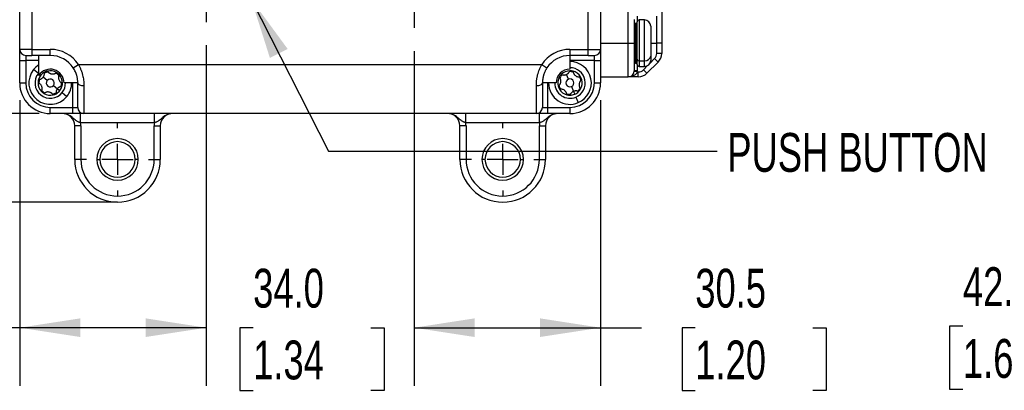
# Model space of a CAD drawing. Header units: millimetres. Extents: x 0 to 838, y 0 to 648.
# Tile 3 of 59: x 124 to 285, y 82 to 143. Entities that reach past the tile are written whole.
import ezdxf

# ---------------------------------------------------------------- set-up
doc = ezdxf.new("R2010")
doc.units = ezdxf.units.MM
doc.header["$LTSCALE"] = 3
doc.linetypes.add('CENTERX2', pattern=[20.32, 12.7, -2.54, 2.54, -2.54])
doc.layers.add('CENTER', color=40, linetype='CENTERX2')
doc.layers.add('DIMENSIONS', color=140, linetype='Continuous', lineweight=25)
doc.styles.add('SLDTEXTSTYLE0', font='TXT', dxfattribs={"width": 0.7})
doc.dimstyles.new('SLDDIMSTYLE0', dxfattribs={"dimtxt": 6.474023, "dimasz": 9.906, "dimexe": 0, "dimexo": 0.0625, "dimgap": 1.618506, "dimtad": 0, "dimtih": 1, "dimtoh": 1, "dimdec": 1, "dimrnd": 1e-09, "dimzin": 4, "dimdsep": 46, "dimtxsty": 'SLDTEXTSTYLE0', "dimsah": 1, "dimcen": 0.09, "dimadec": 0, "dimazin": 1, "dimtfac": 1, "dimtdec": 1, "dimtofl": 0, "dimtmove": 0, "dimatfit": 3, "dimfxl": 0, "dimfrac": 2, "dimtolj": 1, "dimtzin": 12, "dimarcsym": 0})
doc.dimstyles.new('SLDDIMSTYLE1', dxfattribs={"dimtxt": 6.474023, "dimasz": 9.906, "dimexe": 0, "dimexo": 0.0625, "dimgap": 1.618506, "dimtad": 0, "dimtih": 1, "dimtoh": 1, "dimdec": 1, "dimrnd": 1e-09, "dimzin": 4, "dimdsep": 46, "dimtxsty": 'SLDTEXTSTYLE0', "dimsah": 1, "dimcen": 0.09, "dimadec": 0, "dimazin": 1, "dimtfac": 1, "dimtdec": 1, "dimtmove": 0, "dimatfit": 0, "dimfxl": 0, "dimfrac": 2, "dimtolj": 1, "dimtzin": 12, "dimarcsym": 0})
doc.dimstyles.new('SLDDIMSTYLE2', dxfattribs={"dimtxt": 6.474023, "dimasz": 9.906, "dimexe": 0, "dimexo": 0.0625, "dimgap": 1.618506, "dimtad": 0, "dimtih": 1, "dimtoh": 1, "dimdec": 1, "dimrnd": 1e-09, "dimzin": 12, "dimdsep": 46, "dimtxsty": 'SLDTEXTSTYLE0', "dimsah": 1, "dimcen": 0.09, "dimadec": 0, "dimazin": 3, "dimtfac": 1, "dimtdec": 1, "dimtofl": 0, "dimtmove": 0, "dimatfit": 3, "dimfxl": 0, "dimfrac": 2, "dimtolj": 1, "dimtzin": 12, "dimarcsym": 0})
doc.dimstyles.new('SLDDIMSTYLE3', dxfattribs={"dimtxt": 6.474023, "dimasz": 9.906, "dimexe": 0, "dimexo": 0.0625, "dimgap": 1.618506, "dimtad": 0, "dimtih": 1, "dimtoh": 1, "dimdec": 1, "dimrnd": 1e-09, "dimzin": 12, "dimdsep": 46, "dimtxsty": 'SLDTEXTSTYLE0', "dimsah": 1, "dimcen": 0.09, "dimadec": 0, "dimazin": 3, "dimtfac": 1, "dimtdec": 1, "dimtmove": 0, "dimatfit": 0, "dimfxl": 0, "dimfrac": 2, "dimtolj": 1, "dimtzin": 12, "dimarcsym": 0})
doc.dimstyles.new('SLDDIMSTYLE6', dxfattribs={"dimtxt": 0.18, "dimasz": 9.906, "dimexe": 0, "dimexo": 0.0625, "dimgap": 0, "dimtad": 0, "dimtih": 1, "dimtoh": 1, "dimdec": 0, "dimrnd": 1e-09, "dimzin": 0, "dimdsep": 46, "dimtxsty": 'Standard', "dimsah": 1, "dimcen": 0.09, "dimadec": 0, "dimazin": 0, "dimtfac": 9.906, "dimtdec": 0, "dimtofl": 0, "dimtmove": 0, "dimatfit": 3, "dimfxl": 0, "dimfrac": 2, "dimtolj": 1, "dimtzin": 0, "dimarcsym": 0})

# ---------------------------------------------------------------- blocks, each defined once
blk = doc.blocks.new('_D')
at = {"layer": 'DIMENSIONS'}
for p, q in [((151.34, 358.9), (31.79, 358.9)), ((41.31, 358.9), (41.31, 250.61)), ((31.69, 238.87), (29.52, 238.87)), ((29.52, 238.87), (29.52, 228.58)), ((50.93, 238.87), (53.1, 238.87)), ((53.1, 238.87), (53.1, 228.58)), ((29.52, 228.58), (31.69, 228.58)), ((41.31, 112.9), (41.31, 227.13)), ((53.1, 228.58), (50.93, 228.58)), ((136.58, 112.9), (31.79, 112.9))]:
    blk.add_line(p, q, dxfattribs=at)
for points in [[(41.31, 358.9), (39.79, 349), (42.83, 349)], [(41.31, 112.9), (42.83, 122.81), (39.79, 122.81)]]:
    blk.add_solid(points, dxfattribs=at)
at = {"layer": 'DIMENSIONS', "char_height": 6.35, "attachment_point": 1, "style": 'SLDTEXTSTYLE0'}
for s, insert in [('246.0', (29, 248.51)), ('9.69', (31.69, 236.77))]:
    blk.add_mtext(s, dxfattribs=dict(at, insert=insert))
blk = doc.blocks.new('_D_1')
at = {"layer": 'DIMENSIONS'}
for p, q in [((154.89, 138.57), (154.89, 82.85)), ((188.89, 137.6), (188.89, 82.85)), ((154.89, 92.37), (135.84, 92.37)), ((162.57, 92.37), (160.39, 92.37)), ((160.39, 92.37), (160.39, 82.08)), ((181.81, 92.37), (183.98, 92.37)), ((183.98, 92.37), (183.98, 82.08)), ((188.89, 92.37), (207.94, 92.37)), ((160.39, 82.08), (162.57, 82.08)), ((183.98, 82.08), (181.81, 82.08))]:
    blk.add_line(p, q, dxfattribs=at)
for points in [[(154.89, 92.37), (144.98, 93.9), (144.98, 90.85)], [(188.89, 92.37), (198.79, 90.85), (198.79, 93.9)]]:
    blk.add_solid(points, dxfattribs=at)
at = {"layer": 'DIMENSIONS', "char_height": 6.35, "attachment_point": 1, "style": 'SLDTEXTSTYLE0'}
for s, insert in [('34.0', (162.57, 102.01)), ('1.34', (162.57, 90.27))]:
    blk.add_mtext(s, dxfattribs=dict(at, insert=insert))
blk = doc.blocks.new('_D_2')
at = {"layer": 'DIMENSIONS'}
for p, q in [((154.89, 138.57), (154.89, 82.85)), ((124.39, 129.59), (124.39, 82.85)), ((86, 92.37), (83.83, 92.37)), ((83.83, 92.37), (83.83, 82.08)), ((105.24, 92.37), (107.41, 92.37)), ((107.41, 92.37), (107.41, 82.08)), ((124.39, 92.37), (114.01, 92.37)), ((154.89, 92.37), (124.39, 92.37)), ((83.83, 82.08), (86, 82.08)), ((107.41, 82.08), (105.24, 82.08))]:
    blk.add_line(p, q, dxfattribs=at)
for points in [[(124.39, 92.37), (134.29, 90.85), (134.29, 93.9)], [(154.89, 92.37), (144.98, 93.9), (144.98, 90.85)]]:
    blk.add_solid(points, dxfattribs=at)
at = {"layer": 'DIMENSIONS', "char_height": 6.35, "attachment_point": 1, "style": 'SLDTEXTSTYLE0'}
for s, insert in [('30.5', (86, 102.01)), ('1.20', (86, 90.27))]:
    blk.add_mtext(s, dxfattribs=dict(at, insert=insert))
blk = doc.blocks.new('_D_3')
at = {"layer": 'DIMENSIONS'}
for p, q in [((188.89, 137.6), (188.89, 82.85)), ((219.39, 129.59), (219.39, 82.85)), ((188.89, 92.37), (219.39, 92.37)), ((219.39, 92.37), (226.11, 92.37)), ((234.88, 92.37), (232.71, 92.37)), ((232.71, 92.37), (232.71, 82.08)), ((254.12, 92.37), (256.29, 92.37)), ((256.29, 92.37), (256.29, 82.08)), ((232.71, 82.08), (234.88, 82.08)), ((256.29, 82.08), (254.12, 82.08))]:
    blk.add_line(p, q, dxfattribs=at)
for points in [[(188.89, 92.37), (198.79, 90.85), (198.79, 93.9)], [(219.39, 92.37), (209.48, 93.9), (209.48, 90.85)]]:
    blk.add_solid(points, dxfattribs=at)
at = {"layer": 'DIMENSIONS', "char_height": 6.35, "attachment_point": 1, "style": 'SLDTEXTSTYLE0'}
for s, insert in [('30.5', (234.88, 102.01)), ('1.20', (234.88, 90.27))]:
    blk.add_mtext(s, dxfattribs=dict(at, insert=insert))
blk = doc.blocks.new('_D_4')
at = {"layer": 'DIMENSIONS'}
for p, q in [((122.58, 357.4), (66.82, 357.4)), ((76.35, 357.4), (76.35, 250.61)), ((66.73, 238.87), (64.56, 238.87)), ((64.56, 238.87), (64.56, 228.58)), ((85.97, 238.87), (88.14, 238.87)), ((88.14, 238.87), (88.14, 228.58)), ((64.56, 228.58), (66.73, 228.58)), ((76.35, 127.4), (76.35, 227.13)), ((88.14, 228.58), (85.97, 228.58)), ((127.58, 127.4), (66.82, 127.4))]:
    blk.add_line(p, q, dxfattribs=at)
for points in [[(76.35, 357.4), (74.83, 347.5), (77.87, 347.5)], [(76.35, 127.4), (77.87, 137.31), (74.83, 137.31)]]:
    blk.add_solid(points, dxfattribs=at)
at = {"layer": 'DIMENSIONS', "char_height": 6.35, "attachment_point": 1, "style": 'SLDTEXTSTYLE0'}
for s, insert in [('230.0', (64.04, 248.51)), ('9.06', (66.73, 236.77))]:
    blk.add_mtext(s, dxfattribs=dict(at, insert=insert))
blk = doc.blocks.new('_D_7')
at = {"layer": 'DIMENSIONS'}
for p, q in [((96.04, 157.9), (96.04, 176.95)), ((135.55, 157.9), (86.51, 157.9)), ((86.42, 143.05), (84.24, 143.05)), ((84.24, 143.05), (84.24, 132.76)), ((105.66, 143.05), (107.83, 143.05)), ((107.83, 143.05), (107.83, 132.76)), ((84.24, 132.76), (86.42, 132.76)), ((107.83, 132.76), (105.66, 132.76)), ((127.58, 127.4), (86.51, 127.4)), ((96.04, 127.4), (96.04, 108.35))]:
    blk.add_line(p, q, dxfattribs=at)
for points in [[(96.04, 157.9), (97.56, 167.81), (94.51, 167.81)], [(96.04, 127.4), (94.51, 117.5), (97.56, 117.5)]]:
    blk.add_solid(points, dxfattribs=at)
at = {"layer": 'DIMENSIONS', "char_height": 6.35, "attachment_point": 1, "style": 'SLDTEXTSTYLE0'}
for s, insert in [('30.5', (86.42, 152.69)), ('1.20', (86.42, 140.95))]:
    blk.add_mtext(s, dxfattribs=dict(at, insert=insert))
blk = doc.blocks.new('SW_CENTERMARKSYMBOL_2')
at = {"layer": 'CENTER', "color": 0}
for p, q in [((0, 5.08), (0, 16.49)), ((0, 0), (0, 2.54)), ((-5.08, 0), (-16.49, 0)), ((0, 0), (-2.54, 0)), ((0, 0), (0, -2.54)), ((0, 0), (2.54, 0)), ((5.08, 0), (16.49, 0)), ((0, -5.08), (0, -16.49))]:
    blk.add_line(p, q, dxfattribs=at)
blk = doc.blocks.new('SW_CENTERMARKSYMBOL_3')
at = {"layer": 'CENTER', "color": 0}
for p, q in [((0, 5.08), (0, 15.53)), ((0, 0), (0, 2.54)), ((-5.08, 0), (-15.53, 0)), ((0, 0), (-2.54, 0)), ((0, 0), (0, -2.54)), ((0, 0), (2.54, 0)), ((5.08, 0), (15.53, 0)), ((0, -5.08), (0, -15.53))]:
    blk.add_line(p, q, dxfattribs=at)
blk = doc.blocks.new('SW_CENTERMARKSYMBOL_4')
at = {"layer": 'CENTER', "color": 0}
for p, q in [((0, 5.08), (0, 5.94)), ((0, 0), (0, 2.54)), ((-5.08, 0), (-5.94, 0)), ((0, 0), (-2.54, 0)), ((0, 0), (0, -2.54)), ((0, 0), (2.54, 0)), ((5.08, 0), (5.94, 0)), ((0, -5.08), (0, -5.94))]:
    blk.add_line(p, q, dxfattribs=at)
blk = doc.blocks.new('SW_CENTERMARKSYMBOL_5')
at = {"layer": 'CENTER', "color": 0}
for p, q in [((0, 5.08), (0, 5.94)), ((0, 0), (0, 2.54)), ((-5.08, 0), (-5.94, 0)), ((0, 0), (-2.54, 0)), ((0, 0), (0, -2.54)), ((0, 0), (2.54, 0)), ((5.08, 0), (5.94, 0)), ((0, -5.08), (0, -5.94))]:
    blk.add_line(p, q, dxfattribs=at)
blk = doc.blocks.new('_D_13')
at = {"layer": 'DIMENSIONS'}
for p, q in [((356.31, 140.75), (356.31, 83.1)), ((314.31, 134.09), (314.31, 83.1)), ((278.66, 92.62), (276.48, 92.62)), ((276.48, 92.62), (276.48, 82.33)), ((297.89, 92.62), (300.07, 92.62)), ((300.07, 92.62), (300.07, 82.33)), ((314.31, 92.62), (306.67, 92.62)), ((356.31, 92.62), (314.31, 92.62)), ((276.48, 82.33), (278.66, 82.33)), ((300.07, 82.33), (297.89, 82.33))]:
    blk.add_line(p, q, dxfattribs=at)
for points in [[(314.31, 92.62), (324.22, 91.1), (324.22, 94.15)], [(356.31, 92.62), (346.41, 94.15), (346.41, 91.1)]]:
    blk.add_solid(points, dxfattribs=at)
at = {"layer": 'DIMENSIONS', "char_height": 6.35, "attachment_point": 1, "style": 'SLDTEXTSTYLE0'}
for s, insert in [('42.0', (278.66, 102.26)), ('1.65', (278.66, 90.52))]:
    blk.add_mtext(s, dxfattribs=dict(at, insert=insert))

msp = doc.modelspace()

# ---------------------------------------------------------------- linework, layer by layer
for p, q in [((124.385736, 137.902492), (124.385736, 209.402492)), ((126.385736, 209.402492), (126.385736, 137.902492)), ((217.385736, 137.902492), (217.385736, 209.402492)), ((219.385736, 209.402492), (219.385736, 137.902492)), ((223.885736, 138.902492), (223.885736, 144.102492)), ((229.385736, 144.102492), (229.385736, 138.902492)), ((224.885736, 142.802492), (224.885736, 138.902492)), ((225.185736, 142.152492), (225.085736, 142.152492)), ((225.085736, 142.152492), (225.085736, 138.902492)), ((225.185736, 138.902492), (225.185736, 142.152492)), ((225.385736, 143.302492), (225.385736, 142.402492)), ((225.385736, 136.272026), (225.385736, 142.402492)), ((226.585736, 142.702492), (225.685736, 142.702492)), ((225.685736, 142.702492), (225.685736, 136.046557)), ((226.585736, 136.046557), (226.585736, 142.702492)), ((228.585736, 138.902492), (228.585736, 143.302492)), ((227.585736, 141.702492), (227.585736, 136.798119)), ((219.385736, 138.902492), (223.885736, 138.902492)), ((223.885736, 138.902492), (224.885736, 138.902492)), ((223.885736, 133.402492), (223.885736, 138.902492)), ((224.885736, 138.902492), (224.885736, 134.402492)), ((225.085736, 138.902492), (224.885736, 138.902492)), ((225.185736, 138.902492), (225.085736, 138.902492)), ((225.085736, 138.902492), (225.085736, 135.652492)), ((225.185736, 138.902492), (225.385736, 138.902492)), ((225.185736, 135.652492), (225.185736, 138.902492)), ((227.585736, 139.781397), (227.590966, 139.781397)), ((227.585736, 138.902492), (228.585736, 138.902492)), ((229.385736, 138.902492), (228.585736, 138.902492)), ((228.585736, 137.230919), (228.585736, 138.902492)), ((229.385736, 138.902492), (229.385736, 137.230919)), ((126.385736, 137.902492), (124.385736, 137.902492)), ((124.385736, 136.102492), (124.385736, 137.902492)), ((125.385736, 136.902492), (126.385736, 136.902492)), ((125.385736, 136.902492), (125.385736, 136.102492)), ((126.385736, 137.902492), (129.385736, 137.902492)), ((126.385736, 137.902492), (126.385736, 136.902492)), ((129.385736, 136.902492), (126.385736, 136.902492)), ((127.50976, 133.644753), (127.50976, 136.902492)), ((129.385736, 136.902492), (129.385736, 137.902492)), ((214.385736, 137.902492), (217.385736, 137.902492)), ((214.385736, 137.902492), (214.385736, 136.902492)), ((217.385736, 136.902492), (214.385736, 136.902492)), ((214.385736, 136.902492), (214.385736, 134.652492)), ((217.385736, 137.902492), (219.385736, 137.902492)), ((217.385736, 136.902492), (217.385736, 137.902492)), ((217.385736, 136.902492), (218.385736, 136.902492)), ((218.385736, 136.102492), (218.385736, 136.902492)), ((219.385736, 137.902492), (219.385736, 136.102492)), ((227.590966, 138.023587), (227.585736, 138.023587)), ((229.385736, 137.230919), (228.585736, 137.230919)), ((124.385736, 136.102492), (125.385736, 136.102492)), ((124.385736, 132.402492), (124.385736, 136.102492)), ((127.50976, 136.102492), (125.385736, 136.102492)), ((125.385736, 136.102492), (125.385736, 132.402492)), ((133.157368, 134.857038), (133.995509, 135.402492)), ((133.995509, 135.402492), (209.775964, 135.402492)), ((209.775964, 135.402492), (210.614105, 134.857038)), ((218.385736, 136.102492), (214.385736, 136.102492)), ((218.385736, 136.102492), (219.385736, 136.102492)), ((218.385736, 132.402492), (218.385736, 136.102492)), ((219.385736, 136.102492), (219.385736, 132.402492)), ((225.085736, 135.652492), (225.185736, 135.652492)), ((225.385736, 135.402492), (225.385736, 136.272026)), ((225.385736, 135.402492), (225.385736, 134.402492)), ((225.685736, 136.046557), (226.585736, 136.046557)), ((225.685736, 136.046557), (225.685736, 135.102492)), ((226.585736, 135.102492), (226.585736, 136.046557)), ((228.79995, 135.816706), (226.971523, 133.988279)), ((227.448134, 135.596261), (228.234265, 136.382391)), ((227.585736, 136.798119), (227.585736, 136.102492)), ((228.79995, 135.816706), (228.234265, 136.382391)), ((127.436965, 133.968471), (126.657456, 134.594863)), ((214.131809, 133.00084), (213.799749, 133.783296)), ((225.372343, 134.202492), (224.876808, 134.269159)), ((225.385736, 134.402492), (224.885736, 134.402492)), ((225.372343, 134.202492), (225.557309, 134.202492)), ((225.557309, 133.402492), (225.557309, 134.202492)), ((225.685736, 135.102492), (226.585736, 135.102492)), ((226.405837, 134.553964), (227.091968, 135.240095)), ((226.971523, 133.988279), (226.405837, 134.553964)), ((124.385736, 132.402492), (125.385736, 132.402492)), ((128.879056, 132.809647), (128.216474, 133.34208)), ((133.885736, 132.402492), (131.635736, 132.402492)), ((133.085736, 128.402492), (133.085736, 132.402492)), ((133.885736, 128.402492), (133.885736, 132.402492)), ((209.885736, 132.402492), (209.885736, 128.402492)), ((212.135736, 132.402492), (209.885736, 132.402492)), ((210.685736, 132.402492), (210.685736, 128.402492)), ((218.385736, 132.402492), (219.385736, 132.402492)), ((219.385736, 133.402492), (223.885736, 133.402492)), ((225.557309, 133.402492), (223.885736, 133.402492)), ((129.892417, 131.995338), (130.554999, 131.462905)), ((130.554999, 131.462905), (130.944753, 131.149709)), ((131.334508, 130.836513), (132.114016, 130.210122)), ((134.885736, 131.973921), (134.885736, 127.402492)), ((208.885736, 127.402492), (208.885736, 131.973921)), ((214.639664, 131.804144), (214.971724, 131.021688)), ((214.971724, 131.021688), (215.167053, 130.561421)), ((215.362382, 130.101153), (215.75304, 129.180617)), ((129.385736, 128.402492), (133.085736, 128.402492)), ((129.385736, 127.402492), (129.385736, 128.402492)), ((133.085736, 127.402492), (129.385736, 127.402492)), ((133.085736, 128.402492), (133.885736, 128.402492)), ((133.085736, 127.402492), (133.085736, 128.402492)), ((134.885736, 127.402492), (133.085736, 127.402492)), ((134.343776, 125.902492), (134.343776, 127.402492)), ((208.885736, 127.402492), (134.885736, 127.402492)), ((146.427696, 125.902492), (146.427696, 127.402492)), ((197.343776, 125.902492), (197.343776, 127.402492)), ((210.685736, 127.402492), (208.885736, 127.402492)), ((209.427696, 125.902492), (209.427696, 127.402492)), ((209.885736, 128.402492), (210.685736, 128.402492)), ((210.685736, 128.402492), (210.685736, 127.402492)), ((210.685736, 128.402492), (214.385736, 128.402492)), ((214.385736, 127.402492), (210.685736, 127.402492)), ((214.385736, 128.402492), (214.385736, 127.402492)), ((146.427696, 125.902492), (134.343776, 125.902492)), ((209.427696, 125.902492), (197.343776, 125.902492)), ((134.385736, 125.402492), (133.385736, 125.402492)), ((133.385736, 119.902492), (133.385736, 125.402492)), ((134.385736, 125.402492), (134.385736, 119.902492)), ((146.385736, 119.902492), (146.385736, 125.402492)), ((146.385736, 125.402492), (147.385736, 125.402492)), ((147.385736, 125.402492), (147.385736, 119.902492)), ((197.385736, 125.402492), (196.385736, 125.402492)), ((196.385736, 119.902492), (196.385736, 125.402492)), ((197.385736, 125.402492), (197.385736, 119.902492)), ((209.385736, 119.902492), (209.385736, 125.402492)), ((209.385736, 125.402492), (210.385736, 125.402492)), ((210.385736, 125.402492), (210.385736, 119.902492)), ((134.385736, 119.902492), (133.385736, 119.902492)), ((136.985736, 119.902492), (137.485736, 119.902492)), ((143.785736, 119.902492), (143.285736, 119.902492)), ((146.385736, 119.902492), (147.385736, 119.902492)), ((197.385736, 119.902492), (196.385736, 119.902492)), ((200.485736, 119.902492), (199.985736, 119.902492)), ((206.285736, 119.902492), (206.785736, 119.902492)), ((209.385736, 119.902492), (210.385736, 119.902492))]:
    msp.add_line(p, q)
at = {"flags": 128}
for points in [[(133.885736, 132.402492), (133.904951, 132.318882), (133.961857, 132.238485), (134.054267, 132.164391), (134.17863, 132.099446), (134.330166, 132.046148), (134.503053, 132.006544), (134.690646, 131.982156), (134.885736, 131.973921)], [(208.885736, 131.973921), (209.080827, 131.982156), (209.26842, 132.006544), (209.441307, 132.046148), (209.592843, 132.099446), (209.717206, 132.164391), (209.809616, 132.238485), (209.866522, 132.318882), (209.885736, 132.402492)]]:
    msp.add_lwpolyline(points, dxfattribs=at)
for centre, radius, start, end in [((225.085736, 142.352492), 0.2, 180, 270), ((225.185736, 141.952492), 0.2, 0, 90), ((225.685736, 142.402492), 0.3, 90, 180), ((226.585736, 141.702492), 1, 0, 90), ((125.385736, 137.902492), 1, 180, 270), ((129.385736, 132.402492), 5.5, 33.05573115, 90), ((129.385736, 132.402492), 4.5, 33.05573115, 90), ((214.385736, 132.402492), 5.5, 90, 146.94426885), ((214.385736, 132.402492), 4.5, 90, 146.94426885), ((218.385736, 137.902492), 1, 270, 0), ((227.385736, 137.230919), 1.2, 315, 360), ((227.385736, 137.230919), 2, 315, 0), ((129.385736, 132.402492), 3.5, 122.41129631, 141.21560105), ((214.385736, 132.402492), 3.5, 292.99545851, 90), ((225.085736, 135.452492), 0.2, 90, 180), ((225.185736, 135.852492), 0.2, 270, 0), ((225.6531, 136.315451), 0.270867, 189.22539364, 276.92034857), ((225.685736, 135.402492), 0.3, 180, 270), ((226.694525, 136.942869), 0.90289, 263.07965143, 350.77460636), ((226.585736, 136.102492), 1, 270, 0), ((129.385736, 132.402492), 3.5, 141.21560105, 321.21560105), ((129.385736, 132.402492), 2.5, 141.21560105, 321.21560105), ((129.385736, 132.402492), 2.5, 138.62421991, 141.21560105), ((129.385736, 132.402492), 2, 118.88395604, 163.54724606), ((129.385736, 132.402492), 2.25, 0, 146.48769614), ((129.385736, 132.402492), 2, 103.54724606, 118.88395604), ((129.385736, 132.402492), 1.85, 101.56860794, 120.86259415), ((129.385736, 132.402492), 2, 58.88395604, 103.54724606), ((129.385736, 132.402492), 1.85, 41.56860794, 60.86259415), ((129.385736, 132.402492), 2, 43.54724606, 58.88395604), ((129.385736, 132.402492), 2, 358.88395604, 43.54724606), ((214.385736, 132.402492), 2.25, 90, 180), ((214.385736, 132.402492), 2, 135.32710352, 150.6638135), ((214.385736, 132.402492), 1.85, 133.3484654, 152.64245162), ((214.385736, 132.402492), 2, 90.6638135, 135.32710352), ((214.385736, 132.402492), 1.85, 73.3484654, 92.64245162), ((214.385736, 132.402492), 2, 75.32710352, 90.6638135), ((214.385736, 132.402492), 2.5, 292.99545851, 90), ((214.385736, 132.402492), 2, 30.6638135, 75.32710352), ((223.885736, 134.402492), 1, 270, 0), ((223.885736, 134.402492), 1.5, 352.33774434, 0), ((225.557309, 135.402492), 1.2, 270, 315), ((225.557309, 135.402492), 2, 270, 315), ((129.385736, 132.402492), 5, 180, 270), ((129.385736, 132.402492), 4, 180, 270), ((129.385736, 132.402492), 2, 178.88395604, 223.54724606), ((129.385736, 132.402492), 2, 163.54724606, 178.88395604), ((129.385736, 132.402492), 1.85, 161.56860794, 180.86259415), ((129.385736, 132.402492), 0.65, 141.21560105, 321.21560105), ((129.385736, 132.402492), 0.65, 321.21560105, 141.21560105), ((129.385736, 132.402492), 1.85, 341.56860794, 0.86259415), ((129.385736, 132.402492), 2, 343.54724606, 358.88395604), ((129.385736, 132.402492), 2.5, 321.21560105, 0), ((129.385736, 132.402492), 3.5, 321.21560105, 0), ((214.385736, 132.402492), 3.5, 180, 292.99545851), ((214.385736, 132.402492), 2.5, 180, 292.99545851), ((214.385736, 132.402492), 2, 150.6638135, 195.32710352), ((214.385736, 132.402492), 0.65, 112.99545851, 292.99545851), ((214.385736, 132.402492), 0.65, 292.99545851, 112.99545851), ((214.385736, 132.402492), 4, 270, 0), ((214.385736, 132.402492), 5, 270, 0), ((214.385736, 132.402492), 1.85, 13.3484654, 32.64245162), ((214.385736, 132.402492), 2, 15.32710352, 30.6638135), ((214.385736, 132.402492), 2, 330.6638135, 15.32710352), ((129.385736, 132.402492), 2, 223.54724606, 238.88395604), ((129.385736, 132.402492), 1.85, 221.56860794, 240.86259415), ((129.385736, 132.402492), 2, 238.88395604, 283.54724606), ((129.385736, 132.402492), 1.85, 281.56860794, 300.86259415), ((129.385736, 132.402492), 2, 283.54724606, 298.88395604), ((129.385736, 132.402492), 2, 298.88395604, 321.21560105), ((129.385736, 132.402492), 2, 321.21560105, 343.54724606), ((214.385736, 132.402492), 2, 195.32710352, 210.6638135), ((214.385736, 132.402492), 1.85, 193.3484654, 212.64245162), ((214.385736, 132.402492), 2, 210.6638135, 255.32710352), ((214.385736, 132.402492), 1.85, 253.3484654, 272.64245162), ((214.385736, 132.402492), 2, 255.32710352, 270.6638135), ((214.385736, 132.402492), 2, 270.6638135, 292.99545851), ((214.385736, 132.402492), 2, 292.99545851, 315.32710352), ((214.385736, 132.402492), 1.85, 313.3484654, 332.64245162), ((214.385736, 132.402492), 2, 315.32710352, 330.6638135), ((131.385736, 125.402492), 2, 0, 90), ((134.885736, 128.402492), 1, 180, 270), ((149.385736, 125.402492), 2, 90, 180), ((194.385736, 125.402492), 2, 0, 90), ((208.885736, 128.402492), 1, 270, 0), ((212.385736, 125.402492), 2, 90, 180), ((131.385736, 125.402492), 3, 0, 9.59406823), ((149.385736, 125.402492), 3, 170.40593177, 180), ((194.385736, 125.402492), 3, 0, 9.59406823), ((212.385736, 125.402492), 3, 170.40593177, 180), ((140.385736, 119.902492), 3.4, 0, 180), ((140.385736, 119.902492), 2.9, 360, 180), ((203.385736, 119.902492), 3.4, 0, 180), ((203.385736, 119.902492), 2.9, 0, 180), ((140.385736, 119.902492), 7, 180, 0), ((140.385736, 119.902492), 6, 180, 0), ((140.385736, 119.902492), 3.4, 180, 0), ((140.385736, 119.902492), 2.9, 180, 360), ((203.385736, 119.902492), 7, 180, 0), ((203.385736, 119.902492), 6, 180, 0), ((203.385736, 119.902492), 3.4, 180, 0), ((203.385736, 119.902492), 2.9, 180, 0)]:
    msp.add_arc(centre, radius, start, end)
for points, knots in [([(133.995509, 135.402492), (134.032718, 135.335576), (134.10712, 135.201773), (134.20968, 134.996321), (134.305513, 134.787756), (134.393979, 134.575874), (134.47525, 134.36095), (134.549279, 134.143152), (134.616079, 133.922691), (134.693547, 133.632859), (134.771891, 133.271505), (134.837487, 132.83944), (134.878351, 132.403603), (134.883256, 132.118207), (134.885736, 131.973921)], [0, 0, 0, 0, 0.0621621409, 0.124298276, 0.1864857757, 0.2488018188, 0.3113231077, 0.374125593, 0.4372842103, 0.5008726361, 0.6222977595, 0.7456571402, 0.8714125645, 1, 1, 1, 1]), ([(208.885736, 131.973921), (208.886368, 132.046425), (208.887624, 132.19058), (208.897934, 132.40907), (208.914438, 132.627144), (208.937721, 132.844795), (208.967631, 133.061682), (209.004209, 133.277567), (209.047438, 133.492213), (209.115425, 133.782554), (209.219193, 134.146671), (209.374835, 134.57874), (209.557338, 134.999772), (209.703128, 135.268324), (209.775964, 135.402492)], [0, 0, 0, 0, 0.0648896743, 0.1290153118, 0.1924293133, 0.2551858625, 0.3173408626, 0.3789518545, 0.4400779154, 0.5007795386, 0.6270944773, 0.7520022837, 0.8761009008, 1, 1, 1, 1]), ([(128.216474, 133.34208), (128.231633, 133.361788), (128.261986, 133.401252), (128.301745, 133.465038), (128.342413, 133.541854), (128.381149, 133.633125), (128.420967, 133.768855), (128.446135, 133.945982), (128.428774, 134.082196), (128.419662, 134.153692)], [0, 0, 0, 0, 0.0823409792, 0.1648743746, 0.2496302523, 0.3735148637, 0.5001618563, 0.7376455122, 1, 1, 1, 1]), ([(128.917242, 134.346846), (128.933503, 134.321979), (128.965246, 134.273434), (129.019967, 134.207042), (129.077759, 134.147308), (129.138901, 134.094004), (129.211084, 134.040497), (129.296198, 133.989003), (129.429672, 133.927484), (129.61193, 133.876198), (129.839668, 133.86815), (130.030307, 133.902785), (130.182857, 133.960129), (130.306846, 134.025794), (130.380868, 134.084349), (130.419283, 134.114737)], [0, 0, 0, 0, 0.0543941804, 0.1061890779, 0.1557830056, 0.2035951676, 0.250076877, 0.3132873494, 0.3749998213, 0.499165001, 0.6238865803, 0.7492142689, 0.8275878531, 0.9105241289, 1, 1, 1, 1]), ([(130.835349, 133.780397), (130.821944, 133.753882), (130.795774, 133.702118), (130.765638, 133.621532), (130.742802, 133.541616), (130.727211, 133.462013), (130.716964, 133.372748), (130.714925, 133.27329), (130.728386, 133.126939), (130.7751, 132.943455), (130.881999, 132.742205), (131.007313, 132.594424), (131.133249, 132.490984), (131.252111, 132.416439), (131.339833, 132.381612), (131.385357, 132.363537)], [0, 0, 0, 0, 0.0543941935, 0.1061891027, 0.1557830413, 0.2035952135, 0.2500769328, 0.3132874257, 0.3749999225, 0.4991650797, 0.6238866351, 0.7492143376, 0.8275879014, 0.9105241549, 1, 1, 1, 1]), ([(133.885736, 132.402492), (133.885111, 132.459885), (133.883864, 132.574175), (133.873439, 132.749195), (133.856448, 132.925443), (133.832097, 133.102954), (133.80034, 133.281322), (133.760947, 133.460247), (133.702768, 133.681008), (133.6172, 133.945429), (133.492372, 134.251957), (133.341503, 134.559581), (133.219346, 134.756917), (133.157368, 134.857038)], [0, 0, 0, 0, 0.0728485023, 0.145069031, 0.2167686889, 0.2880569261, 0.3590450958, 0.4298459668, 0.5005732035, 0.6207377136, 0.7436972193, 0.8699611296, 1, 1, 1, 1]), ([(210.614105, 134.857038), (210.582257, 134.806856), (210.519049, 134.707259), (210.432503, 134.554541), (210.352824, 134.401386), (210.28036, 134.247832), (210.214784, 134.094323), (210.15593, 133.941177), (210.103573, 133.788706), (210.041061, 133.583168), (209.977081, 133.323493), (209.923711, 133.011689), (209.891402, 132.702284), (209.887633, 132.502866), (209.885736, 132.402492)], [0, 0, 0, 0, 0.0656674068, 0.1303331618, 0.1940527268, 0.2568840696, 0.31888765, 0.3801263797, 0.4406655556, 0.5005727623, 0.6240909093, 0.7481044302, 0.873212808, 1, 1, 1, 1]), ([(212.963472, 133.808609), (212.990453, 133.796007), (213.043122, 133.771406), (213.124791, 133.743749), (213.205557, 133.723403), (213.285782, 133.710312), (213.375519, 133.702917), (213.475204, 133.703993), (213.585389, 133.718034), (213.694625, 133.742605), (213.764927, 133.769817), (213.799749, 133.783296)], [0, 0, 0, 0, 0.1089189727, 0.2126199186, 0.3119042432, 0.4076157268, 0.5006631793, 0.6272025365, 0.7507430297, 0.8765355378, 1, 1, 1, 1]), ([(213.799749, 133.783296), (213.822426, 133.793494), (213.867832, 133.813914), (213.933027, 133.851317), (214.005185, 133.899773), (214.082474, 133.961878), (214.181741, 134.062647), (214.287674, 134.206819), (214.336787, 134.335051), (214.362565, 134.402358)], [0, 0, 0, 0, 0.08234097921, 0.16487437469, 0.24963025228, 0.37351486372, 0.50016185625, 0.73764551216, 1, 1, 1, 1]), ([(214.892337, 134.337268), (214.894906, 134.307667), (214.899922, 134.249882), (214.916744, 134.165506), (214.93942, 134.085545), (214.96809, 134.009665), (215.006391, 133.928386), (215.057039, 133.842765), (215.145559, 133.725444), (215.281902, 133.594071), (215.478764, 133.479292), (215.663121, 133.419664), (215.824654, 133.398057), (215.964955, 133.397287), (216.057867, 133.41388), (216.106085, 133.422492)], [0, 0, 0, 0, 0.0543941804, 0.10618907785, 0.15578300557, 0.20359516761, 0.25007687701, 0.31328734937, 0.37499982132, 0.49916500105, 0.62388658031, 0.74921426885, 0.82758785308, 0.91052412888, 1, 1, 1, 1]), ([(225.372343, 134.202492), (225.367314, 134.1825), (225.357066, 134.141765), (225.333466, 134.08212), (225.303695, 134.022858), (225.267123, 133.96446), (225.223947, 133.907222), (225.174123, 133.851485), (225.085946, 133.767357), (224.941201, 133.662752), (224.74706, 133.564755), (224.534143, 133.489115), (224.33466, 133.441781), (224.114263, 133.409211), (223.970211, 133.404976), (223.885736, 133.402492)], [0, 0, 0, 0, 0.0310323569, 0.063227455, 0.0968791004, 0.1322448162, 0.1695466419, 0.2089739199, 0.2506870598, 0.3651644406, 0.5005294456, 0.6151590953, 0.7497845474, 0.8532694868, 1, 1, 1, 1]), ([(127.936123, 131.024587), (127.949529, 131.051103), (127.975698, 131.102866), (128.005835, 131.183452), (128.02867, 131.263368), (128.044262, 131.342971), (128.054509, 131.432236), (128.056547, 131.531694), (128.043086, 131.678046), (127.996372, 131.861529), (127.889473, 132.062779), (127.764159, 132.210561), (127.638223, 132.314), (127.519361, 132.388546), (127.43164, 132.423373), (127.386116, 132.441447)], [0, 0, 0, 0, 0.0543941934, 0.1061891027, 0.1557830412, 0.2035952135, 0.2500769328, 0.3132874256, 0.3749999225, 0.4991650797, 0.6238866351, 0.7492143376, 0.8275879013, 0.9105241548, 1, 1, 1, 1]), ([(127.467629, 132.968941), (127.497362, 132.970595), (127.555403, 132.973823), (127.640442, 132.988072), (127.72123, 133.008336), (127.798109, 133.034736), (127.880676, 133.070653), (127.968004, 133.118738), (128.058453, 133.183213), (128.143086, 133.256517), (128.192164, 133.313737), (128.216474, 133.34208)], [0, 0, 0, 0, 0.1089189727, 0.2126199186, 0.3119042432, 0.4076157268, 0.5006631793, 0.6272025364, 0.7507430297, 0.8765355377, 1, 1, 1, 1]), ([(212.456871, 131.873834), (212.481221, 131.890859), (212.528758, 131.924095), (212.593418, 131.980851), (212.651328, 132.04047), (212.702708, 132.103239), (212.753947, 132.177048), (212.802773, 132.263721), (212.860115, 132.399042), (212.905716, 132.582805), (212.906686, 132.810682), (212.866148, 133.000154), (212.804093, 133.150849), (212.734609, 133.272739), (212.673783, 133.344906), (212.642216, 133.382358)], [0, 0, 0, 0, 0.0543941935, 0.1061891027, 0.1557830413, 0.2035952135, 0.2500769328, 0.3132874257, 0.3749999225, 0.4991650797, 0.6238866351, 0.7492143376, 0.8275879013, 0.9105241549, 1, 1, 1, 1]), ([(216.314601, 132.931151), (216.290251, 132.914126), (216.242715, 132.88089), (216.178055, 132.824133), (216.120145, 132.764514), (216.068765, 132.701746), (216.017526, 132.627936), (215.9687, 132.541264), (215.911357, 132.405943), (215.865757, 132.22218), (215.864786, 131.994302), (215.905325, 131.804831), (215.96738, 131.654136), (216.036864, 131.532246), (216.09769, 131.460078), (216.129256, 131.422626)], [0, 0, 0, 0, 0.0543941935, 0.1061891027, 0.1557830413, 0.2035952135, 0.2500769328, 0.3132874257, 0.3749999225, 0.4991650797, 0.6238866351, 0.7492143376, 0.8275879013, 0.9105241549, 1, 1, 1, 1]), ([(129.854231, 130.458138), (129.83797, 130.483005), (129.806226, 130.531551), (129.751505, 130.597943), (129.693714, 130.657676), (129.632572, 130.710981), (129.560389, 130.764487), (129.475275, 130.815982), (129.3418, 130.8775), (129.159542, 130.928786), (128.931805, 130.936834), (128.741166, 130.9022), (128.588616, 130.844856), (128.464627, 130.779191), (128.390605, 130.720636), (128.35219, 130.690247)], [0, 0, 0, 0, 0.0543941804, 0.1061890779, 0.1557830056, 0.2035951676, 0.250076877, 0.3132873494, 0.3749998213, 0.4991650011, 0.6238865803, 0.7492142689, 0.8275878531, 0.910524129, 1, 1, 1, 1]), ([(130.554999, 131.462905), (130.53984, 131.443196), (130.509487, 131.403732), (130.469728, 131.339947), (130.429059, 131.26313), (130.390324, 131.17186), (130.350506, 131.03613), (130.325338, 130.859003), (130.342699, 130.722788), (130.351811, 130.651293)], [0, 0, 0, 0, 0.08234097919, 0.16487437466, 0.24963025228, 0.37351486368, 0.50016185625, 0.73764551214, 1, 1, 1, 1]), ([(131.303844, 131.836043), (131.274111, 131.834389), (131.216069, 131.831161), (131.13103, 131.816912), (131.050243, 131.796649), (130.973364, 131.770248), (130.890797, 131.734331), (130.803469, 131.686246), (130.71302, 131.621772), (130.628387, 131.548468), (130.579309, 131.491248), (130.554999, 131.462905)], [0, 0, 0, 0, 0.1089189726, 0.2126199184, 0.3119042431, 0.4076157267, 0.5006631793, 0.6272025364, 0.7507430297, 0.8765355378, 1, 1, 1, 1]), ([(213.879136, 130.467717), (213.876567, 130.497317), (213.871551, 130.555103), (213.854729, 130.639479), (213.832052, 130.71944), (213.803383, 130.79532), (213.765082, 130.876599), (213.714434, 130.962219), (213.625914, 131.07954), (213.489571, 131.210913), (213.292708, 131.325692), (213.108352, 131.385321), (212.946819, 131.406927), (212.806517, 131.407697), (212.713605, 131.391104), (212.665387, 131.382493)], [0, 0, 0, 0, 0.05439418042, 0.10618907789, 0.15578300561, 0.20359516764, 0.25007687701, 0.31328734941, 0.37499982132, 0.49916500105, 0.62388658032, 0.74921426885, 0.82758785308, 0.91052412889, 1, 1, 1, 1]), ([(214.971724, 131.021688), (214.949047, 131.01149), (214.903641, 130.99107), (214.838446, 130.953667), (214.766288, 130.905212), (214.688998, 130.843106), (214.589732, 130.742338), (214.483799, 130.598165), (214.434686, 130.469933), (214.408907, 130.402626)], [0, 0, 0, 0, 0.0823409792, 0.1648743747, 0.2496302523, 0.3735148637, 0.5001618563, 0.7376455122, 1, 1, 1, 1]), ([(215.808001, 130.996375), (215.78102, 131.008978), (215.728351, 131.033579), (215.646682, 131.061235), (215.565916, 131.081581), (215.485691, 131.094672), (215.395954, 131.102067), (215.296269, 131.100992), (215.186083, 131.08695), (215.076848, 131.062379), (215.006546, 131.035167), (214.971724, 131.021688)], [0, 0, 0, 0, 0.1089189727, 0.2126199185, 0.3119042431, 0.4076157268, 0.5006631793, 0.6272025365, 0.7507430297, 0.8765355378, 1, 1, 1, 1]), ([(134.343776, 125.902492), (134.313372, 125.909978), (134.253416, 125.92474), (134.166236, 125.950211), (134.083209, 125.977674), (134.004543, 126.007355), (133.889398, 126.056652), (133.743862, 126.13474), (133.530222, 126.284139), (133.279478, 126.513542), (132.981581, 126.786981), (132.63039, 127.046646), (132.310268, 127.213563), (132.001922, 127.320451), (131.720016, 127.387192), (131.504702, 127.397047), (131.385736, 127.402492)], [0, 0, 0, 0, 0.0264643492, 0.0521859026, 0.0772010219, 0.1015495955, 0.1252760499, 0.187566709, 0.2502160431, 0.3655898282, 0.5003686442, 0.6136305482, 0.7498258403, 0.8136187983, 0.8970207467, 1, 1, 1, 1]), ([(149.385736, 127.402492), (149.338459, 127.401625), (149.247102, 127.39995), (149.115432, 127.387152), (148.994182, 127.368899), (148.883456, 127.346119), (148.78323, 127.320483), (148.693392, 127.293319), (148.613754, 127.265851), (148.418163, 127.190963), (148.14104, 127.046674), (147.789909, 126.786977), (147.491988, 126.513533), (147.241276, 126.284187), (147.027612, 126.134684), (146.846186, 126.037608), (146.645368, 125.959091), (146.501887, 125.921783), (146.427696, 125.902492)], [0, 0, 0, 0, 0.04095476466, 0.07913948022, 0.11456509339, 0.14723677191, 0.17715497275, 0.20431644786, 0.22871518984, 0.25034332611, 0.38651477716, 0.49979381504, 0.63454826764, 0.74993956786, 0.81256666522, 0.8748761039, 0.93530145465, 1, 1, 1, 1]), ([(197.343776, 125.902492), (197.313372, 125.909978), (197.253416, 125.92474), (197.166236, 125.950211), (197.083209, 125.977674), (197.004543, 126.007355), (196.889398, 126.056652), (196.743862, 126.13474), (196.530222, 126.284139), (196.279478, 126.513542), (195.981581, 126.786981), (195.63039, 127.046646), (195.310268, 127.213563), (195.001922, 127.320451), (194.720016, 127.387192), (194.504702, 127.397047), (194.385736, 127.402492)], [0, 0, 0, 0, 0.0264643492, 0.0521859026, 0.0772010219, 0.1015495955, 0.1252760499, 0.187566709, 0.2502160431, 0.3655898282, 0.5003686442, 0.6136305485, 0.7498258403, 0.8136187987, 0.897020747, 1, 1, 1, 1]), ([(212.385736, 127.402492), (212.338459, 127.401625), (212.247102, 127.39995), (212.115432, 127.387152), (211.994182, 127.368899), (211.883456, 127.346119), (211.78323, 127.320483), (211.693392, 127.293319), (211.613754, 127.265851), (211.418163, 127.190963), (211.14104, 127.046674), (210.789909, 126.786977), (210.491988, 126.513533), (210.241276, 126.284187), (210.027612, 126.134684), (209.846186, 126.037608), (209.645368, 125.959091), (209.501887, 125.921783), (209.427696, 125.902492)], [0, 0, 0, 0, 0.0409547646, 0.0791394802, 0.1145650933, 0.1472367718, 0.1771549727, 0.2043164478, 0.2287151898, 0.2503433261, 0.386514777, 0.499793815, 0.6345482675, 0.7499395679, 0.8125666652, 0.8748761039, 0.9353014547, 1, 1, 1, 1])]:
    msp.add_open_spline(points, degree=3, knots=knots)
at = {"layer": 'DIMENSIONS'}
msp.add_line((140.385736, 112.902492), (135.845489, 112.902492), dxfattribs=at)

# ---------------------------------------------------------------- block references
at = {"layer": 'CENTER'}
for name, p in [('SW_CENTERMARKSYMBOL_2', (188.885736, 157.902492)), ('SW_CENTERMARKSYMBOL_3', (154.885736, 157.902492)), ('SW_CENTERMARKSYMBOL_4', (140.385736, 119.902492)), ('SW_CENTERMARKSYMBOL_5', (203.385736, 119.902492))]:
    msp.add_blockref(name, p, dxfattribs=at)

# ---------------------------------------------------------------- texts
at = {"layer": 'DIMENSIONS', "insert": (240.117547, 124.218468), "char_height": 6.35, "attachment_point": 1, "style": 'SLDTEXTSTYLE0'}
msp.add_mtext('PUSH BUTTON', dxfattribs=at)

# ---------------------------------------------------------------- dimensions: what is measured, and where the dimension line sits
at = {"layer": 'DIMENSIONS'}
for base, p1, p2, angle, dimstyle, picture, middle in [((41.310487, 358.902492), (140.385736, 112.902492), (155.153686, 358.902492), 90, 'SLDDIMSTYLE0', '_D', (41.310487, 238.872255)), ((76.34957, 357.402492), (131.385736, 127.402492), (126.385736, 357.402492), 90, 'SLDDIMSTYLE0', '_D_4', (76.34957, 238.872255)), ((96.036813, 157.902492), (131.385736, 127.402492), (139.358723, 157.902492), 90, 'SLDDIMSTYLE3', '_D_7', (96.036813, 143.05406)), ((314.312387, 92.623547), (356.312387, 144.562492), (314.312387, 137.902492), 0, 'SLDDIMSTYLE0', '_D_13', (288.274585, 92.623547)), ((124.385736, 92.373125), (154.885736, 142.375479), (124.385736, 133.402492), 0, 'SLDDIMSTYLE2', '_D_2', (95.620973, 92.373125)), ((219.385736, 92.373125), (188.885736, 141.412492), (219.385736, 133.402492), 0, 'SLDDIMSTYLE2', '_D_3', (244.500572, 92.373125))]:
    dim = msp.add_linear_dim(base=base, p1=p1, p2=p2, angle=angle, dimstyle=dimstyle, dxfattribs=at)
    dim.commit()
    dim.dimension.update_dxf_attribs({"geometry": picture, "text_midpoint": middle, "dimtype": 160})
dim = msp.add_linear_dim(base=(154.885736, 92.373125), p1=(188.885736, 141.412492), p2=(154.885736, 142.375479), dimstyle='SLDDIMSTYLE1', dxfattribs=at)
dim.commit()
dim.dimension.update_dxf_attribs({"geometry": '_D_1', "text_midpoint": (172.187624, 92.373125), "dimtype": 160})

# ---------------------------------------------------------------- leaders
msp.add_leader([(162.274818, 146.060828), (174.895959, 121.220248), (238.450372, 121.220248)], dimstyle='SLDDIMSTYLE6', dxfattribs=at)

doc.saveas('drawing.dxf')
